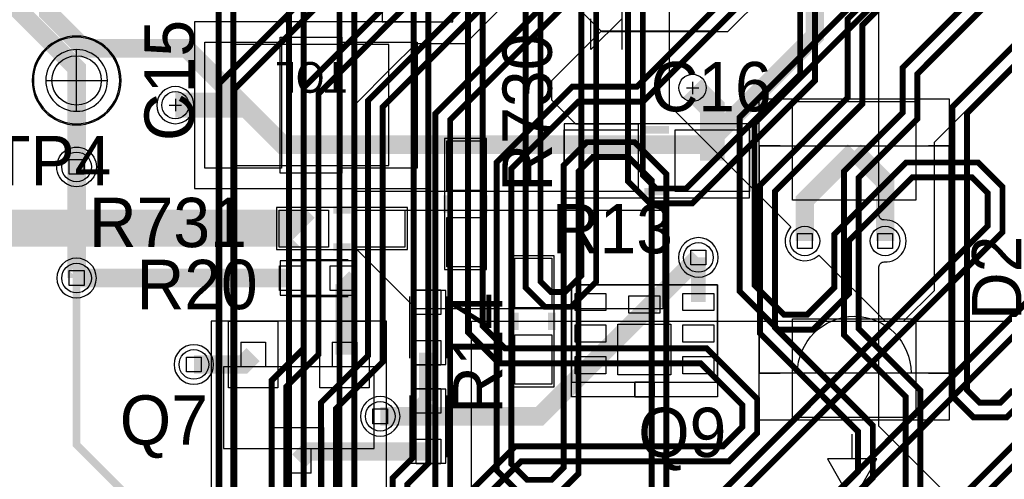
# Model space of a CAD drawing. Extents: x -9303 to 12731, y -3355 to 4522.
# Tile 8 of 51: x 374 to 1172, y 1372 to 1744. Entities that reach past the tile are written whole.
import ezdxf
from ezdxf.enums import TextEntityAlignment as Align

# ---------------------------------------------------------------- set-up
doc = ezdxf.new("R2010")
doc.units = 0
for name, color, linetype in [('ET_BOTTOM', 1, 'CONTINUOUS'), ('ET_LY3', 103, 'CONTINUOUS'), ('ET_LY5', 7, 'CONTINUOUS'), ('ET_LY6', 7, 'CONTINUOUS'), ('ET_LY8', 213, 'CONTINUOUS'), ('ET_TOP', 5, 'CONTINUOUS'), ('MA_NCLEGEND-1-10', 231, 'CONTINUOUS'), ('PG_ASSEMBLY_TOP', 103, 'CONTINUOUS'), ('PG_DFA_BOUND_TOP', 103, 'CONTINUOUS'), ('PG_ORIGIN', 231, 'CONTINUOUS'), ('PG_PLACE_BOUND_TOP', 200, 'CONTINUOUS'), ('PG_SILKSCREEN_TOP', 110, 'CONTINUOUS'), ('PIN_PASTEMASK_TOP', 5, 'CONTINUOUS'), ('PIN_SOLDERMASK_TOP', 5, 'CONTINUOUS'), ('PIN_TOP', 5, 'CONTINUOUS'), ('RD_SILKSCREEN_TOP', 155, 'CONTINUOUS'), ('TOL_ASSEMBLY_TOP', 231, 'CONTINUOUS'), ('VC_BOTTOM', 254, 'CONTINUOUS'), ('VC_FILMMASKBOTTOM', 1, 'CONTINUOUS'), ('VC_LY2GND', 1, 'CONTINUOUS'), ('VC_LY3', 254, 'CONTINUOUS'), ('VC_LY4GND', 254, 'CONTINUOUS'), ('VC_LY5', 7, 'CONTINUOUS'), ('VC_LY6', 7, 'CONTINUOUS'), ('VC_LY7PWR', 254, 'CONTINUOUS'), ('VC_LY8', 254, 'CONTINUOUS'), ('VC_LY9GND', 254, 'CONTINUOUS'), ('VC_SOLDERMASK_BOTTOM', 1, 'CONTINUOUS'), ('VC_SOLDERMASK_TOP', 5, 'CONTINUOUS'), ('VC_TOP', 5, 'CONTINUOUS'), ('VKO_TOP', 110, 'CONTINUOUS')]:
    doc.layers.add(name, color=color, linetype=linetype)

# ---------------------------------------------------------------- blocks, each defined once
blk = doc.blocks.new('FIGURE_SQUARE')
blk.add_lwpolyline([(-0.5, -0.5), (-0.5, 0.5), (0.5, 0.5), (0.5, -0.5)], close=True)
blk = doc.blocks.new('FIGURE_CROSS')
for points in [[(-0.5, 0), (0.5, 0)], [(0, 0.5), (0, -0.5)]]:
    blk.add_lwpolyline(points)

msp = doc.modelspace()

# ---------------------------------------------------------------- linework, layer by layer
at = {"layer": 'ET_BOTTOM', "const_width": 15}
for points in [[(807.5, 2510), (723.5, 2426), (530, 2426), (397, 2293), (397, 1750), (426, 1721), (509, 1721), (587, 1643), (930, 1643), (1018, 1731), (1018, 1828), (956.63, 1889.37), (917.25, 1889.37)], [(923.7, 1551.7), (795, 1423), (666, 1423)]]:
    msp.add_lwpolyline(points, dxfattribs=at)
at = {"layer": 'ET_BOTTOM'}
msp.add_lwpolyline([(845.63, 1734.37), (700.63, 1879.37), (642.25, 1879.37), (622.25, 1899.37), (622.25, 1998), (637.06, 2012.81), (703.81, 2012.81), (769.48, 1947.14), (769.48, 1946.23), (777.96, 1937.75), (778.01, 1937, 0.392982), (793.83, 1921.98), (794.65, 1921.97), (829.98, 1886.64), (829.98, 1854.48), (842.32, 1854.48), (859.32, 1837.48), (868.47, 1837.48, 0.996884), (891.61, 1862.45, -0.680467), (894.34, 1869.37), (947.25, 1869.37), (977.25, 1839.37), (977.25, 1764.37), (947.25, 1734.37)], format="xyb", close=True, dxfattribs=at)
msp.add_lwpolyline([(1485, 1000), (1070, 1415), (1070, 1544, -0.428546), (1074.19, 1548, 1.048782), (1074.19, 1582, -0.428546), (1070, 1586), (1070, 1929, -0.428546)], format="xyb", dxfattribs=at)
at = {"layer": 'ET_LY3', "const_width": 4.8}
for points in [[(1294.98, 3023.38), (1060, 3023.38), (962.59, 2925.97), (962.59, 2556.59), (733, 2327), (681, 2327), (522.98, 2168.98), (522.98, 1951.02), (592, 1882), (592, 1012), (471, 891), (471, 737.02), (563.42, 644.6), (563.42, 366.15), (593.82, 335.75)], [(1290, 3011.38), (1064.98, 3011.38), (974.59, 2920.99), (974.59, 2551.61), (737.98, 2315), (685.98, 2315), (534.98, 2164), (534.98, 1956), (604, 1886.98), (604, 1007.02), (483, 886.02), (483, 742), (575.42, 649.58), (575.42, 371.13), (582.77, 363.78), (589.42, 363.78), (593.82, 368.18), (593.82, 385.75)], [(885.37, 2631.34), (592.03, 2338), (536.36, 2338), (468, 2269.64), (468, 1951), (535, 1884), (535, 1203.98), (470, 1138.98), (470, 996), (410, 936), (410, 523.02), (513.42, 419.6), (513.42, 320.15), (528.79, 304.78), (528.79, 300.78), (543.82, 285.75)], [(897.37, 2626.36), (597.01, 2326), (541.34, 2326), (480, 2264.66), (480, 1955.98), (547, 1888.98), (547, 1199), (482, 1134), (482, 991.02), (422, 931.02), (422, 528), (525.42, 424.58), (525.42, 325.13), (533.77, 316.78), (540.42, 316.78), (543.82, 320.18), (543.82, 335.75)], [(1195.92, 2588.62), (1139.41, 2588.62), (1029.03, 2478.24), (1029.03, 2344.81), (912.42, 2228.2), (912.42, 2087.44), (938.87, 2060.99), (964.27, 2060.99), (989.32, 2086.04), (989.32, 2188.21), (1002.74, 2201.63), (1014.41, 2201.63), (1027.82, 2188.22), (1027.82, 2083.98), (980.76, 2036.92), (728.34, 2036.92), (633, 1941.58), (633, 862.02), (674, 821.02), (674, 644.98), (613.42, 584.4), (613.42, 316.15), (643.82, 285.75)], [(1144.39, 2576.62), (1041.03, 2473.26), (1041.03, 2339.83), (924.42, 2223.22), (924.42, 2092.42), (943.85, 2072.99), (959.29, 2072.99), (977.32, 2091.02), (977.32, 2193.19), (997.76, 2213.63), (1019.39, 2213.63), (1039.82, 2193.2), (1039.82, 2079), (985.74, 2024.92), (733.32, 2024.92), (645, 1936.6), (645, 867)], [(1199.71, 2121.24), (1170.67, 2092.2), (1093.75, 2092.2), (1026.92, 2025.37), (1026.92, 1931.92), (1007.21, 1912.21), (986.82, 1912.21), (908.99, 1990.04), (739.77, 1990.04), (693, 1943.27), (693, 1389.98), (676, 1372.98), (676, 882.02), (720, 838.02), (720, 611.98), (663, 554.98), (663, 321.02), (679.27, 304.75), (724.82, 304.75), (743.82, 285.75)], [(1175.65, 2080.2), (1098.73, 2080.2), (1038.92, 2020.39), (1038.92, 1926.94), (1012.19, 1900.21), (981.84, 1900.21), (904.01, 1978.04), (744.75, 1978.04), (705, 1938.29), (705, 1385), (688, 1368), (688, 887), (732, 843), (732, 607), (675, 550), (675, 326), (684.25, 316.75), (724.82, 316.75), (743.82, 335.75)], [(1362.71, 1947.39), (1163.03, 1947.39), (1109.54, 1893.9), (1109.54, 1809.77), (1044.63, 1744.86), (1044.63, 1681.15), (973.72, 1610.24), (973.72, 1490.03), (1053.05, 1410.7), (1053.05, 1378.25), (1029.62, 1354.82), (888.99, 1354.82), (835, 1300.83), (835, 791.98), (815, 771.98), (815, 546.98), (763, 494.98), (763, 322.02), (780.27, 304.75), (824.82, 304.75), (843.82, 285.75)], [(1367.69, 1935.39), (1168.01, 1935.39), (1121.54, 1888.92), (1121.54, 1804.79), (1056.63, 1739.88), (1056.63, 1676.17), (985.72, 1605.26), (985.72, 1495.01), (1065.05, 1415.68), (1065.05, 1373.27), (1034.6, 1342.82), (893.97, 1342.82), (847, 1295.85), (847, 787), (827, 767), (827, 542), (775, 490), (775, 327), (785.25, 316.75), (824.82, 316.75), (843.82, 335.75)], [(840.9, 1858.75), (840.9, 1531.95), (820.64, 1511.69), (799.26, 1511.69), (783.83, 1527.12), (783.83, 1803.01)], [(828.9, 1863.73), (828.9, 1536.93), (815.66, 1523.69), (804.24, 1523.69), (795.83, 1532.1), (795.83, 1807.99)], [(737, 1807.3), (737, 1491.06), (762.04, 1466.02), (925.47, 1466.02), (959.32, 1432.17), (959.32, 1414.49), (943.49, 1398.66), (775.26, 1398.66), (737, 1360.4)], [(749, 1802.32), (749, 1496.04), (767.02, 1478.02), (930.45, 1478.02), (971.32, 1437.15), (971.32, 1409.51), (948.47, 1386.66), (780.24, 1386.66), (749, 1355.42)], [(1006.19, 1792.95), (1006.19, 1699.96), (913.74, 1607.51), (889.45, 1607.51), (878.74, 1618.22), (878.74, 1770.52)], [(1018.19, 1787.97), (1018.19, 1694.98), (918.72, 1595.51), (884.47, 1595.51), (866.74, 1613.24), (866.74, 1775.5)], [(1543.28, 1774.89), (1158.65, 1774.89), (1089.13, 1705.37), (1089.13, 1668.85), (1041.64, 1621.36), (1041.64, 1488.84), (1091.54, 1438.94), (1091.54, 1336.94), (1068.53, 1313.93), (924.27, 1313.93), (873, 1262.66), (873, 1172.02), (879, 1166.02), (879, 765.98), (862.22, 749.2), (862.22, 510), (812.22, 460), (812.22, 371.13), (804.87, 363.78), (798.22, 363.78), (793.82, 368.18), (793.82, 385.75)], [(1548.26, 1762.89), (1163.63, 1762.89), (1101.13, 1700.39), (1101.13, 1663.87), (1053.64, 1616.38), (1053.64, 1493.82), (1103.54, 1443.92), (1103.54, 1331.96), (1073.51, 1301.93), (929.25, 1301.93), (885, 1257.68), (885, 1177), (891, 1171), (891, 761), (874.22, 744.22), (874.22, 505.02), (824.22, 455.02), (824.22, 366.15), (793.82, 335.75)], [(1192.31, 1736.42), (1129.39, 1673.5), (1129.39, 1439.39), (1146.65, 1422.13), (1173.4, 1422.13), (1190.65, 1439.38)], [(1197.29, 1724.42), (1141.39, 1668.52), (1141.39, 1444.37), (1151.63, 1434.13), (1168.42, 1434.13), (1178.65, 1444.36)]]:
    msp.add_lwpolyline(points, dxfattribs=at)
at = {"layer": 'ET_LY5', "const_width": 15}
msp.add_lwpolyline([(420.01, 1624.99), (420.01, 1535)], dxfattribs=at)
at = {"layer": 'ET_LY6'}
msp.add_lwpolyline([(900, 1761.07), (900, 1675), (998.6, 1576.4), (997.48, 1575, 0.894341), (1020, 1552.48), (1021.4, 1553.6), (1075, 1500), (1524.91, 1500)], format="xyb", dxfattribs=at)
for points in [[(515.02, 1675, 1), (484.98, 1675, 1)], [(408.68, 1613.67, -1.000442), (431.33, 1636.32, -1.000442)], [(939.72, 1551.7, 1), (907.68, 1551.7, 1)], [(436.03, 1535, 1), (403.99, 1535, 1)], [(531.02, 1465, 1), (498.98, 1465, 1)], [(682.02, 1423, 1), (649.98, 1423, 1)]]:
    msp.add_lwpolyline(points, format="xyb", close=True, dxfattribs=at)
at = {"layer": 'ET_LY8', "const_width": 4.8}
for points in [[(3101.81, 3035.4), (3132.21, 3005), (3167, 3005), (3183, 3021), (3183, 3181.42), (3134.09, 3230.33), (1364.78, 3230.33), (1086.45, 2952), (1050.02, 2952), (963, 2864.98), (963, 2828.55), (898.36, 2763.91), (898.36, 2105.34), (825.03, 2032.01), (756.03, 2032.01), (704.76, 1980.74), (704.76, 1861.71), (535.77, 1692.72), (535.77, 1100.77), (359.83, 924.83), (359.83, 558.19), (463.42, 454.6), (463.42, 216.15), (493.82, 185.75)], [(1369.76, 3218.33), (1091.43, 2940), (1055, 2940), (975, 2860), (975, 2823.57), (910.36, 2758.93), (910.36, 2100.36), (830.01, 2020.01), (761.01, 2020.01), (716.76, 1975.76), (716.76, 1856.73), (547.77, 1687.74), (547.77, 1095.79), (371.83, 919.85), (371.83, 563.17), (475.42, 459.58), (475.42, 221.13), (482.77, 213.78), (489.42, 213.78), (493.82, 218.18), (493.82, 235.75)], [(1207.16, 2834.01), (985.34, 2612.19), (985.34, 2535.08), (945.89, 2495.63), (945.89, 2300.16), (960.22, 2285.83), (960.22, 2045.5), (604, 1689.28), (604, 1477.98), (578, 1451.98), (578, 1004), (402, 828), (402, 624.02), (513.42, 512.6), (513.42, 166.15), (543.82, 135.75)], [(1212.14, 2822.01), (997.34, 2607.21), (997.34, 2530.1), (957.89, 2490.65), (957.89, 2305.14), (972.22, 2290.81), (972.22, 2040.52), (616, 1684.3), (616, 1473), (590, 1447), (590, 999.02), (414, 823.02), (414, 629), (525.42, 517.58), (525.42, 171.13), (532.77, 163.78), (539.42, 163.78), (543.82, 168.18), (543.82, 185.75)], [(1192.11, 2299.75), (1027.13, 2134.77), (1027.13, 2049.59), (656, 1678.46), (656, 1472), (618, 1434), (618, 933), (469, 784), (469, 733), (492, 710), (492, 630), (613, 509), (613, 119.37), (628.63, 103.74), (711.71, 103.74), (743.77, 135.8), (743.82, 135.75)], [(1204.11, 2294.77), (1039.13, 2129.79), (1039.13, 2044.61), (668, 1673.48), (668, 1467.02), (630, 1429.02), (630, 928.02), (481, 779.02), (481, 737.98), (504, 714.98), (504, 634.98), (625, 513.98), (625, 124.35), (633.61, 115.74), (706.73, 115.74), (713.42, 122.43), (713.42, 132.43), (743.82, 162.83), (743.82, 185.75)], [(1236.4, 2251.7), (1114.45, 2129.75), (1114.45, 2096.62), (1083.62, 2065.79), (1083.62, 2024.99), (849.49, 1790.86), (833.35, 1790.86), (710.62, 1668.13), (710.62, 1171.63)], [(1248.4, 2246.72), (1126.45, 2124.77), (1126.45, 2091.64), (1095.62, 2060.81), (1095.62, 2020.01), (854.47, 1778.86), (838.33, 1778.86), (722.62, 1663.15), (722.62, 1176.61)], [(1274, 2090), (873.88, 1689.88), (821.6, 1689.88), (760.27, 1628.55), (760.27, 1379.3), (779.99, 1359.58)], [(1286, 2085.02), (878.86, 1677.88), (826.58, 1677.88), (772.27, 1623.57), (772.27, 1384.28), (784.97, 1371.58), (804.61, 1371.58), (814.62, 1381.59), (814.62, 1626.39), (833.27, 1645.04), (872.01, 1645.04), (897.8, 1619.25), (897.8, 1256.86)], [(1371, 2078.99), (957.2, 1665.19), (957.2, 1524.22), (988.15, 1493.27), (1016.77, 1493.27), (1045.86, 1522.36), (1045.86, 1565.41), (1097.02, 1616.57), (1145.34, 1616.57), (1158.05, 1603.86), (1158.05, 1577.06), (926.71, 1345.72), (926.71, 1318.71), (952.99, 1292.43), (983.59, 1292.43), (1262.89, 1571.73)], [(1383, 2074.01), (969.2, 1660.21), (969.2, 1529.2), (993.13, 1505.27), (1011.79, 1505.27), (1033.86, 1527.34), (1033.86, 1570.39), (1092.04, 1628.57), (1150.32, 1628.57), (1170.05, 1608.84), (1170.05, 1572.08), (938.71, 1340.74), (938.71, 1323.69), (957.97, 1304.43), (978.61, 1304.43), (1257.91, 1583.73)], [(809.59, 1359.58), (826.62, 1376.61), (826.62, 1621.41), (838.25, 1633.04), (867.03, 1633.04), (885.8, 1614.27), (885.8, 1261.84)], [(1298.82, 1519.68), (1024, 1244.86), (1024, 1174.98), (977, 1127.98), (977, 704.98), (912.22, 640.2), (912.22, 221.13), (904.87, 213.78), (898.22, 213.78), (893.82, 218.18), (893.82, 235.75)], [(1310.82, 1514.7), (1036, 1239.88), (1036, 1170), (989, 1123), (989, 700), (924.22, 635.22), (924.22, 216.15), (893.82, 185.75)]]:
    msp.add_lwpolyline(points, dxfattribs=at)
at = {"layer": 'ET_TOP'}
for points, const_width in [([(420, 1695), (420, 1705), (235, 1890), (235, 2042.5)], 15), ([(420, 1695), (420, 1625)], 15), ([(935, 1630), (935, 1673), (919, 1689)], 20), ([(500, 1675), (555, 1675)], 20), ([(1050, 1638), (1010, 1598), (1010, 1565)], 15), ([(1050, 1638), (1075, 1613), (1075, 1565)], 15), ([(420.01, 1624.99), (420, 1625)], 15), ([(923.7, 1515.6), (923.7, 1551.7)], 12), ([(594.5, 1535), (420.01, 1535)], 15), ([(637, 1473), (637, 1533.5), (635.5, 1535)], 15), ([(515, 1465), (555, 1465), (563, 1473)], 15), ([(705, 1474.5), (705, 1435.5)], 15), ([(666, 1423), (692.5, 1423), (705, 1435.5)], 15), ([(705, 1394.5), (607.5, 1394.5), (600, 1387)], 15)]:
    msp.add_lwpolyline(points, dxfattribs=dict(at, const_width=const_width))
for points in [[(680, 2012.5), (680, 1900), (667.5, 1887.5), (667.5, 1742.5), (724.75, 1742.5), (724.75, 1744.37), (767.25, 1786.87), (808, 1786.87), (808, 1896), (785, 1919), (743.5, 1919), (717.5, 1945), (717.5, 2012.5)], [(695, 1510), (645, 1560), (645, 1590), (895, 1590), (895, 1510.02), (729.98, 1510.02), (729.98, 1510)]]:
    msp.add_lwpolyline(points, close=True, dxfattribs=at)
for points in [[(1362.37, 1249.37), (740, 1249.37), (740, 1500), (1090, 1500), (1115, 1525), (1115, 1645), (1280, 1810)], [(952, 1752.5), (934.5, 1735), (845, 1735), (804.75, 1694.75), (804.75, 1679.37), (824.12, 1660), (875, 1660), (875, 1605), (646.9, 1605), (646.9, 1676.9), (673.8, 1703.8), (673.79, 1703.8), (694.99, 1725), (735, 1725), (786.86, 1776.86)]]:
    msp.add_lwpolyline(points, dxfattribs=at)
for points in [[(200, 1575.39, 30, 30, 0), (603.61, 1575.39, 25, 25, 0), (604, 1575, 25, 25, 0)], [(420.01, 1535, 15, 15, 0), (420, 1534.99, 6.25, 6.25, 0), (420, 1399.99, 6.25, 6.25, 0), (530, 1289.99, 6.25, 6.25, 0), (530, 1054, 6.25, 6.25, 0), (789, 795, 6.25, 6.25, 0), (1500, 795, 6.25, 6.25, 0), (1525, 770, 6.25, 6.25, 0), (1980, 770, 6.25, 6.25, 0), (2038, 828, 6.25, 6.25, 0), (2038, 882, 6.25, 6.25, 0)]]:
    msp.add_lwpolyline(points, format="xyseb", dxfattribs=at)
at = {"layer": 'PG_ASSEMBLY_TOP'}
for points in [[(455, 1695, 1), (385, 1695, 1), (455, 1695)], [(1004, 1458, -1), (1096, 1458)], [(1004, 1458, -1), (1096, 1458)]]:
    msp.add_lwpolyline(points, format="xyb", dxfattribs=at)
for points in [[(673, 1724), (547, 1724), (547, 1626), (673, 1626), (673, 1724)], [(590, 1550), (640, 1550)], [(590, 1520), (640, 1520)], [(690, 1470), (690, 1520)], [(720, 1470), (720, 1520)], [(553, 1483), (573, 1483)], [(553, 1483), (553, 1463)], [(573, 1483), (573, 1463)], [(627, 1483), (647, 1483)], [(627, 1483), (627, 1463)], [(647, 1483), (647, 1463)], [(539, 1463), (539, 1397)], [(661, 1463), (539, 1463)], [(661, 1397), (661, 1463)], [(690, 1440), (690, 1390)], [(720, 1440), (720, 1390)], [(1048.24, 1388.52), (1048.24, 1408.52)], [(539, 1397), (661, 1397)], [(590, 1377), (590, 1397)], [(610, 1377), (610, 1397)], [(1048.24, 1353.52), (1068.24, 1388.52), (1028.24, 1388.52), (1048.24, 1353.52)], [(610, 1377), (590, 1377)]]:
    msp.add_lwpolyline(points, dxfattribs=at)
at = {"layer": 'PG_ASSEMBLY_TOP', "const_width": 6}
for points in [[(880, 1655), (900, 1655)], [(720, 1602), (720, 1588)], [(750, 1602), (750, 1588)], [(880, 1605), (900, 1605)], [(628, 1590), (642, 1590)], [(628, 1560), (642, 1560)], [(775, 1507), (775, 1493)], [(805, 1507), (805, 1493)]]:
    msp.add_lwpolyline(points, dxfattribs=at)
at = {"layer": 'PG_ASSEMBLY_TOP'}
for points in [[(1127, 1458), (973, 1458), (973, 1642), (1127, 1642)], [(939.1, 1450.6), (939.1, 1529.4), (820.9, 1529.4), (820.9, 1450.6)], [(887.9, 1450.6), (887.9, 1438.8), (872.1, 1438.8), (872.1, 1450.6)]]:
    msp.add_lwpolyline(points, close=True, dxfattribs=at)
at = {"layer": 'PG_DFA_BOUND_TOP'}
msp.add_lwpolyline([(939.1, 1529.4), (820.9, 1529.4), (820.9, 1450.6), (939.1, 1450.6)], close=True, dxfattribs=at)
at = {"layer": 'PG_ORIGIN'}
msp.add_lwpolyline([(445, 1695, 1), (395, 1695, 1), (445, 1695)], format="xyb", dxfattribs=at)
for points in [[(420, 1670), (420, 1720)], [(395, 1695), (445, 1695)]]:
    msp.add_lwpolyline(points, dxfattribs=at)
at = {"layer": 'PG_PLACE_BOUND_TOP'}
for points in [[(704.5, 1742.5), (515.5, 1742.5), (515.5, 1607.5), (704.5, 1607.5)], [(1127, 1680), (1127, 1420), (973, 1420), (973, 1460), (973, 1680)], [(815, 1600), (965, 1600), (965, 1660), (815, 1660)], [(718, 1648), (718, 1542), (752, 1542), (752, 1648)], [(582, 1558), (688, 1558), (688, 1592), (582, 1592)], [(585, 1549), (585, 1521), (645, 1521), (645, 1549)], [(773, 1553), (773, 1447), (807, 1447), (807, 1553)], [(691, 1465), (719, 1465), (719, 1525), (691, 1525)], [(939.1, 1529.4), (939.1, 1438.8), (820.9, 1438.8), (820.9, 1529.4)], [(671, 1360), (671, 1500), (529, 1500), (529, 1360)], [(719, 1445), (691, 1445), (691, 1385), (719, 1385)]]:
    msp.add_lwpolyline(points, close=True, dxfattribs=at)
msp.add_lwpolyline([(456, 1695, 1), (384, 1695, 1)], format="xyb", close=True, dxfattribs=at)
at = {"layer": 'PG_SILKSCREEN_TOP'}
for points in [[(861.63, 1769.96), (861.63, 1719.96)], [(861.63, 1744.96), (836.63, 1719.96)], [(836.63, 1719.96), (836.63, 1744.96)], [(673, 1724), (547, 1724), (547, 1626), (673, 1626), (673, 1724)], [(990, 1642), (973, 1642), (973, 1458), (990, 1458)], [(1127, 1458), (1127, 1642), (1110, 1642)], [(590, 1550), (640, 1550)], [(590, 1520), (640, 1520)], [(690, 1470), (690, 1520)], [(720, 1470), (720, 1520)], [(1110, 1458), (1127, 1458)], [(539, 1437), (539, 1397)], [(661, 1397), (661, 1437)], [(690, 1440), (690, 1390)], [(720, 1440), (720, 1390)], [(1048.24, 1388.52), (1048.24, 1408.52)], [(539, 1397), (571, 1397)], [(629, 1397), (661, 1397)], [(1048.24, 1353.52), (1068.24, 1388.52), (1028.24, 1388.52), (1048.24, 1353.52)]]:
    msp.add_lwpolyline(points, dxfattribs=at)
msp.add_lwpolyline([(455, 1695, 1), (385, 1695, 1), (455, 1695)], format="xyb", dxfattribs=at)
at = {"layer": 'PG_SILKSCREEN_TOP', "const_width": 6}
for points in [[(880, 1655), (900, 1655)], [(720, 1602), (720, 1588)], [(750, 1602), (750, 1588)], [(880, 1605), (900, 1605)], [(628, 1590), (642, 1590)], [(628, 1560), (642, 1560)], [(775, 1507), (775, 1493)], [(805, 1507), (805, 1493)]]:
    msp.add_lwpolyline(points, dxfattribs=at)
at = {"layer": 'PG_SILKSCREEN_TOP'}
for points in [[(939.1, 1450.6), (939.1, 1529.4), (820.9, 1529.4), (820.9, 1450.6)], [(887.9, 1438.8), (887.9, 1450.6), (872.1, 1450.6), (872.1, 1438.8)]]:
    msp.add_lwpolyline(points, close=True, dxfattribs=at)
at = {"layer": 'PIN_PASTEMASK_TOP'}
for points in [[(586, 1726), (586, 1624), (524, 1624), (524, 1726)], [(696, 1726), (696, 1624), (634, 1624), (634, 1726)], [(1100, 1598), (1000, 1598), (1000, 1678), (1100, 1678)], [(815, 1655), (875, 1655), (875, 1605), (815, 1605)], [(905, 1655), (965, 1655), (965, 1605), (905, 1605)], [(720, 1606), (720, 1646), (750, 1646), (750, 1606)], [(624, 1560), (584, 1560), (584, 1590), (624, 1590)], [(686, 1560), (646, 1560), (646, 1590), (686, 1590)], [(720, 1544), (720, 1584), (750, 1584), (750, 1544)], [(775, 1511), (775, 1551), (805, 1551), (805, 1511)], [(584.5, 1525), (584.5, 1545), (604.5, 1545), (604.5, 1525)], [(625.5, 1525), (625.5, 1545), (645.5, 1545), (645.5, 1525)], [(715, 1505.5), (695, 1505.5), (695, 1525.5), (715, 1525.5)], [(848.8, 1522.6), (848.8, 1508.6), (823.8, 1508.6), (823.8, 1522.6)], [(892.5, 1520.6), (892.5, 1506.6), (867.5, 1506.6), (867.5, 1520.6)], [(936.2, 1522.6), (936.2, 1508.6), (911.2, 1508.6), (911.2, 1522.6)], [(543, 1446), (543, 1500), (583, 1500), (583, 1446)], [(617, 1446), (617, 1500), (657, 1500), (657, 1446)], [(1100, 1422), (1000, 1422), (1000, 1502), (1100, 1502)], [(848.8, 1497), (848.8, 1483), (823.8, 1483), (823.8, 1497)], [(901.5, 1497.7), (901.5, 1456.7), (858.5, 1456.7), (858.5, 1497.7)], [(936.2, 1497), (936.2, 1483), (911.2, 1483), (911.2, 1497)], [(715, 1464.5), (695, 1464.5), (695, 1484.5), (715, 1484.5)], [(775, 1449), (775, 1489), (805, 1489), (805, 1449)], [(848.8, 1471.4), (848.8, 1457.4), (823.8, 1457.4), (823.8, 1471.4)], [(936.2, 1471.4), (936.2, 1457.4), (911.2, 1457.4), (911.2, 1471.4)], [(695, 1445.5), (715, 1445.5), (715, 1425.5), (695, 1425.5)], [(580, 1360), (580, 1414), (620, 1414), (620, 1360)], [(695, 1404.5), (715, 1404.5), (715, 1384.5), (695, 1384.5)]]:
    msp.add_lwpolyline(points, close=True, dxfattribs=at)
at = {"layer": 'PIN_SOLDERMASK_TOP'}
for points in [[(586, 1726), (586, 1624), (524, 1624), (524, 1726)], [(696, 1726), (696, 1624), (634, 1624), (634, 1726)], [(1100, 1598), (1000, 1598), (1000, 1678), (1100, 1678)], [(815, 1655), (875, 1655), (875, 1605), (815, 1605)], [(905, 1655), (965, 1655), (965, 1605), (905, 1605)], [(720, 1606), (720, 1646), (750, 1646), (750, 1606)], [(624, 1560), (584, 1560), (584, 1590), (624, 1590)], [(686, 1560), (646, 1560), (646, 1590), (686, 1590)], [(720, 1544), (720, 1584), (750, 1584), (750, 1544)], [(775, 1511), (775, 1551), (805, 1551), (805, 1511)], [(584.5, 1525), (584.5, 1545), (604.5, 1545), (604.5, 1525)], [(625.5, 1525), (625.5, 1545), (645.5, 1545), (645.5, 1525)], [(715, 1505.5), (695, 1505.5), (695, 1525.5), (715, 1525.5)], [(848.8, 1522.6), (848.8, 1508.6), (823.8, 1508.6), (823.8, 1522.6)], [(892.5, 1520.6), (892.5, 1506.6), (867.5, 1506.6), (867.5, 1520.6)], [(936.2, 1522.6), (936.2, 1508.6), (911.2, 1508.6), (911.2, 1522.6)], [(543, 1446), (543, 1500), (583, 1500), (583, 1446)], [(617, 1446), (617, 1500), (657, 1500), (657, 1446)], [(1100, 1422), (1000, 1422), (1000, 1502), (1100, 1502)], [(848.8, 1497), (848.8, 1483), (823.8, 1483), (823.8, 1497)], [(901.5, 1497.7), (901.5, 1456.7), (858.5, 1456.7), (858.5, 1497.7)], [(936.2, 1497), (936.2, 1483), (911.2, 1483), (911.2, 1497)], [(715, 1464.5), (695, 1464.5), (695, 1484.5), (715, 1484.5)], [(775, 1449), (775, 1489), (805, 1489), (805, 1449)], [(848.8, 1471.4), (848.8, 1457.4), (823.8, 1457.4), (823.8, 1471.4)], [(936.2, 1471.4), (936.2, 1457.4), (911.2, 1457.4), (911.2, 1471.4)], [(695, 1445.5), (715, 1445.5), (715, 1425.5), (695, 1425.5)], [(580, 1360), (580, 1414), (620, 1414), (620, 1360)], [(695, 1404.5), (715, 1404.5), (715, 1384.5), (695, 1384.5)]]:
    msp.add_lwpolyline(points, close=True, dxfattribs=at)
msp.add_circle((420, 1695), 20, dxfattribs=at)
at = {"layer": 'PIN_TOP'}
for points in [[(586, 1726), (586, 1624), (524, 1624), (524, 1726)], [(696, 1726), (696, 1624), (634, 1624), (634, 1726)], [(1100, 1598), (1000, 1598), (1000, 1678), (1100, 1678)], [(815, 1655), (875, 1655), (875, 1605), (815, 1605)], [(905, 1655), (965, 1655), (965, 1605), (905, 1605)], [(720, 1606), (720, 1646), (750, 1646), (750, 1606)], [(624, 1560), (584, 1560), (584, 1590), (624, 1590)], [(686, 1560), (646, 1560), (646, 1590), (686, 1590)], [(720, 1544), (720, 1584), (750, 1584), (750, 1544)], [(775, 1511), (775, 1551), (805, 1551), (805, 1511)], [(584.5, 1525), (584.5, 1545), (604.5, 1545), (604.5, 1525)], [(625.5, 1525), (625.5, 1545), (645.5, 1545), (645.5, 1525)], [(715, 1505.5), (695, 1505.5), (695, 1525.5), (715, 1525.5)], [(848.8, 1522.6), (848.8, 1508.6), (823.8, 1508.6), (823.8, 1522.6)], [(892.5, 1520.6), (892.5, 1506.6), (867.5, 1506.6), (867.5, 1520.6)], [(936.2, 1522.6), (936.2, 1508.6), (911.2, 1508.6), (911.2, 1522.6)], [(543, 1446), (543, 1500), (583, 1500), (583, 1446)], [(617, 1446), (617, 1500), (657, 1500), (657, 1446)], [(1100, 1422), (1000, 1422), (1000, 1502), (1100, 1502)], [(848.8, 1497), (848.8, 1483), (823.8, 1483), (823.8, 1497)], [(901.5, 1497.7), (901.5, 1456.7), (858.5, 1456.7), (858.5, 1497.7)], [(936.2, 1497), (936.2, 1483), (911.2, 1483), (911.2, 1497)], [(715, 1464.5), (695, 1464.5), (695, 1484.5), (715, 1484.5)], [(775, 1449), (775, 1489), (805, 1489), (805, 1449)], [(848.8, 1471.4), (848.8, 1457.4), (823.8, 1457.4), (823.8, 1471.4)], [(936.2, 1471.4), (936.2, 1457.4), (911.2, 1457.4), (911.2, 1471.4)], [(695, 1445.5), (715, 1445.5), (715, 1425.5), (695, 1425.5)], [(580, 1360), (580, 1414), (620, 1414), (620, 1360)], [(695, 1404.5), (715, 1404.5), (715, 1384.5), (695, 1384.5)]]:
    msp.add_lwpolyline(points, close=True, dxfattribs=at)
msp.add_circle((420, 1695), 20, dxfattribs=at)
at = {"layer": 'VC_BOTTOM'}
for centre, radius in [((919, 1689), 11), ((500, 1675), 11), ((420, 1625), 12), ((420.01, 1624.99), 12), ((1010, 1565), 12), ((1075, 1565), 12), ((923.7, 1551.7), 12), ((420.01, 1535), 12), ((515, 1465), 12), ((666, 1423), 12)]:
    msp.add_circle(centre, radius, dxfattribs=at)
at = {"layer": 'VC_FILMMASKBOTTOM'}
for centre in [(420, 1625), (420.01, 1624.99), (1010, 1565), (1075, 1565), (923.7, 1551.7), (420.01, 1535), (515, 1465), (666, 1423)]:
    msp.add_circle(centre, 12, dxfattribs=at)
at = {"layer": 'VC_LY2GND'}
for centre, radius in [((919, 1689), 11), ((500, 1675), 11), ((420, 1625), 12), ((420.01, 1624.99), 12), ((1010, 1565), 12), ((1075, 1565), 12), ((923.7, 1551.7), 12), ((420.01, 1535), 12), ((515, 1465), 12), ((666, 1423), 12)]:
    msp.add_circle(centre, radius, dxfattribs=at)
at = {"layer": 'VC_LY3'}
for centre, radius in [((919, 1689), 11), ((500, 1675), 11), ((420, 1625), 12), ((420.01, 1624.99), 12), ((1010, 1565), 12), ((1075, 1565), 12), ((923.7, 1551.7), 12), ((420.01, 1535), 12), ((515, 1465), 12), ((666, 1423), 12)]:
    msp.add_circle(centre, radius, dxfattribs=at)
at = {"layer": 'VC_LY4GND'}
for centre, radius in [((919, 1689), 11), ((500, 1675), 11), ((420, 1625), 12), ((420.01, 1624.99), 12), ((1010, 1565), 12), ((1075, 1565), 12), ((923.7, 1551.7), 12), ((420.01, 1535), 12), ((515, 1465), 12), ((666, 1423), 12)]:
    msp.add_circle(centre, radius, dxfattribs=at)
at = {"layer": 'VC_LY5'}
for centre, radius in [((919, 1689), 11), ((500, 1675), 11), ((420, 1625), 12), ((420.01, 1624.99), 12), ((1010, 1565), 12), ((1075, 1565), 12), ((923.7, 1551.7), 12), ((420.01, 1535), 12), ((515, 1465), 12), ((666, 1423), 12)]:
    msp.add_circle(centre, radius, dxfattribs=at)
at = {"layer": 'VC_LY6'}
for centre, radius in [((919, 1689), 11), ((500, 1675), 11), ((420, 1625), 12), ((420.01, 1624.99), 12), ((1010, 1565), 12), ((1075, 1565), 12), ((923.7, 1551.7), 12), ((420.01, 1535), 12), ((515, 1465), 12), ((666, 1423), 12)]:
    msp.add_circle(centre, radius, dxfattribs=at)
at = {"layer": 'VC_LY7PWR'}
for centre, radius in [((919, 1689), 11), ((500, 1675), 11), ((420, 1625), 12), ((420.01, 1624.99), 12), ((1010, 1565), 12), ((1075, 1565), 12), ((923.7, 1551.7), 12), ((420.01, 1535), 12), ((515, 1465), 12), ((666, 1423), 12)]:
    msp.add_circle(centre, radius, dxfattribs=at)
at = {"layer": 'VC_LY8'}
for centre, radius in [((919, 1689), 11), ((500, 1675), 11), ((420, 1625), 12), ((420.01, 1624.99), 12), ((1010, 1565), 12), ((1075, 1565), 12), ((923.7, 1551.7), 12), ((420.01, 1535), 12), ((515, 1465), 12), ((666, 1423), 12)]:
    msp.add_circle(centre, radius, dxfattribs=at)
at = {"layer": 'VC_LY9GND'}
for centre, radius in [((919, 1689), 11), ((500, 1675), 11), ((420, 1625), 12), ((420.01, 1624.99), 12), ((1010, 1565), 12), ((1075, 1565), 12), ((923.7, 1551.7), 12), ((420.01, 1535), 12), ((515, 1465), 12), ((666, 1423), 12)]:
    msp.add_circle(centre, radius, dxfattribs=at)
at = {"layer": 'VC_SOLDERMASK_BOTTOM'}
for centre, radius in [((919, 1689), 11), ((500, 1675), 11), ((420, 1625), 12), ((420.01, 1624.99), 12), ((1010, 1565), 12), ((1075, 1565), 12), ((923.7, 1551.7), 12), ((420.01, 1535), 12), ((515, 1465), 12), ((666, 1423), 12)]:
    msp.add_circle(centre, radius, dxfattribs=at)
at = {"layer": 'VC_SOLDERMASK_TOP'}
for centre, radius in [((919, 1689), 11), ((500, 1675), 11), ((420, 1625), 12), ((420.01, 1624.99), 12), ((1010, 1565), 12), ((1075, 1565), 12), ((923.7, 1551.7), 12), ((420.01, 1535), 12), ((515, 1465), 12), ((666, 1423), 12)]:
    msp.add_circle(centre, radius, dxfattribs=at)
at = {"layer": 'VC_TOP'}
for centre, radius in [((919, 1689), 11), ((500, 1675), 11), ((420, 1625), 12), ((420.01, 1624.99), 12), ((1010, 1565), 12), ((1075, 1565), 12), ((923.7, 1551.7), 12), ((420.01, 1535), 12), ((515, 1465), 12), ((666, 1423), 12)]:
    msp.add_circle(centre, radius, dxfattribs=at)
at = {"layer": 'VKO_TOP'}
msp.add_lwpolyline([(635, 1730), (635, 1620), (585, 1620), (585, 1730)], close=True, dxfattribs=at)

# ---------------------------------------------------------------- block references
at = {"layer": 'MA_NCLEGEND-1-10'}
for name, p, xscale, yscale in [('FIGURE_CROSS', (919, 1689), 10, 10), ('FIGURE_CROSS', (500, 1675), 10, 10), ('FIGURE_SQUARE', (420, 1625), 12, 12), ('FIGURE_SQUARE', (420.01, 1624.99), 12, 12), ('FIGURE_SQUARE', (1010, 1565), 12, 12), ('FIGURE_SQUARE', (1075, 1565), 12, 12), ('FIGURE_SQUARE', (923.7, 1551.7), 12, 12), ('FIGURE_SQUARE', (420.01, 1535), 12, 12), ('FIGURE_SQUARE', (515, 1465), 12, 12), ('FIGURE_SQUARE', (666, 1423), 12, 12)]:
    msp.add_blockref(name, p, dxfattribs=dict(at, xscale=xscale, yscale=yscale))

# ---------------------------------------------------------------- texts
at = {"layer": 'RD_SILKSCREEN_TOP'}
msp.add_text('C15', height=40, rotation=90, dxfattribs=at).set_placement((515, 1695), align=Align.CENTER)
for s, p in [('R730', (805, 1605)), ('D2', (1185.38, 1501)), ('R14', (765, 1425))]:
    msp.add_text(s, height=40, rotation=90, dxfattribs=at).set_placement(p)
for s, p in [('C16', (885, 1670)), ('TP4', (350, 1610)), ('R731', (430, 1560)), ('R13', (805, 1555)), ('R20', (468.58, 1509.78)), ('Q7', (455, 1400)), ('Q9', (875, 1390))]:
    msp.add_text(s, height=40, dxfattribs=at).set_placement(p)
at = {"layer": 'TOL_ASSEMBLY_TOP', "width": 0.88}
msp.add_text('TOL', height=25, rotation=180, dxfattribs=at).set_placement((610, 1710), align=Align.CENTER)

doc.saveas('drawing.dxf')
